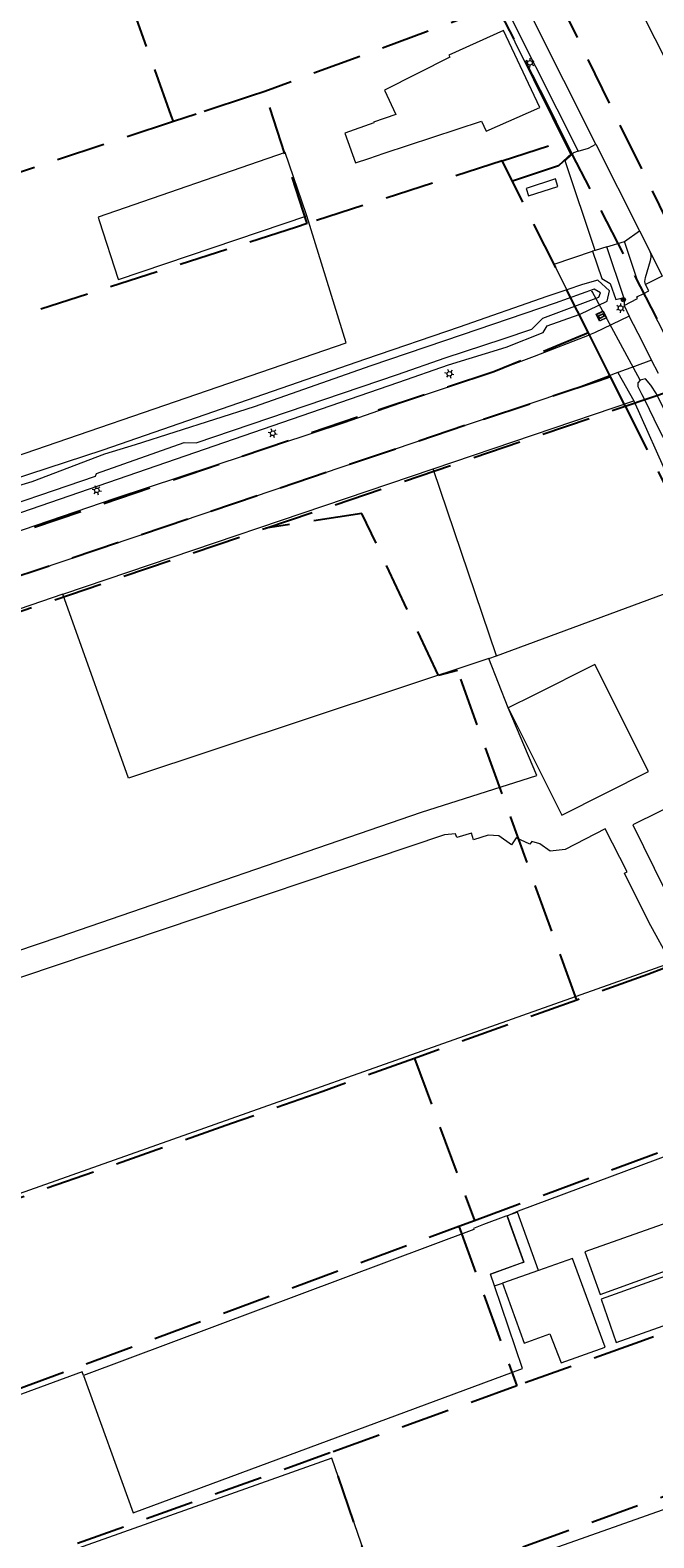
# Model space of a CAD drawing. Header units: metres. Extents: x 89872 to 94585, y 463299 to 469000.
# Tile 171 of 230: x 90767 to 90848, y 466209 to 466406. Entities that reach past the tile are written whole.
import ezdxf
from ezdxf.enums import TextEntityAlignment as Align

# ---------------------------------------------------------------- set-up
doc = ezdxf.new("R2010")
doc.units = ezdxf.units.M
doc.linetypes.add('HIDDEN', pattern=[9.525, 6.35, -3.175])
doc.layers.get('0').update_dxf_attribs({"linetype": 'CONTINUOUS'})
for name, color, linetype, lineweight in [('B-WE-GR-BEPLANTING_CULTUUR-G', 251, 'CONTINUOUS', 13), ('B-WE-GR-BOOM-S', 251, 'CONTINUOUS', 13), ('B-WE-IE-TERREINAFSCHEIDING-G', 251, 'CONTINUOUS', 13), ('B-WE-IE-TERREINAFSCHEIDING_KUNSTMATIG_HEKWERK-G', 251, 'CONTINUOUS', 13), ('B-WE-KL-ET_LS_OV_LICHTMAST-S', 251, 'CONTINUOUS', 13), ('B-WE-KL-ET_LS_SR_BORD-S', 251, 'CONTINUOUS', 13), ('B-WE-KW-KUNSTWERK_DUIKER-G', 251, 'CONTINUOUS', 13), ('B-WE-OG-TOPOGRAFIE_BEBOUWING-GV', 251, 'CONTINUOUS', 13), ('B-WE-OG-TOPOGRAFIE_BEBOUWING_LUIFEL-GV', 251, 'CONTINUOUS', 13), ('B-WE-OG-TOPOGRAFIE_HUISNUMMER-T25', 251, 'CONTINUOUS', 13), ('B-WE-OG-TOPOGRAFIE_WATER-GV', 251, 'CONTINUOUS', 13), ('B-WE-VH-VERHARDING-GV', 251, 'CONTINUOUS', 13), ('Percelen', 10, 'HIDDEN', 25)]:
    doc.layers.add(name, color=color, linetype=linetype, lineweight=lineweight)
doc.styles.get("Standard").update_dxf_attribs({"font": 'isocp.shx'})

# ---------------------------------------------------------------- blocks, each defined once
blk = doc.blocks.new('Q_BOOM')
for radius in [0.27, 0.18, 0.09]:
    blk.add_circle((0, 0), radius)
blk = doc.blocks.new('Q_LICHTMAST')
for points in [[(-0.26, 0.15), (-0.52, 0.3)], [(0, 0.3), (0, 0.6)], [(0.26, 0.15), (0.52, 0.3)], [(-0.26, -0.15), (-0.52, -0.3)], [(0, -0.3), (0, -0.6)], [(0.26, -0.15), (0.52, -0.3)]]:
    blk.add_lwpolyline(points)
blk.add_circle((0, 0), 0.3)
blk = doc.blocks.new('Q_STRAATNAAMBORD')
for points in [[(-0.5, 0.5), (0.5, 0.5), (0.5, -0.5), (-0.5, -0.5)], [(-0.37, 0.22), (0.36, 0.22), (0.36, -0.21), (-0.37, -0.21)]]:
    blk.add_lwpolyline(points, close=True)
for points in [[(-0.44, 0.46), (0.44, 0.46, -0.414214), (0.46, 0.44), (0.46, -0.44, -0.414214), (0.44, -0.46), (-0.44, -0.46, -0.414214), (-0.46, -0.44), (-0.46, 0.44), (-0.46, 0.44), (-0.46, 0.45), (-0.46, 0.45), (-0.46, 0.45), (-0.46, 0.45), (-0.46, 0.45), (-0.46, 0.45), (-0.46, 0.46), (-0.46, 0.46), (-0.46, 0.46), (-0.45, 0.46), (-0.45, 0.46), (-0.45, 0.46), (-0.45, 0.46), (-0.45, 0.46), (-0.45, 0.46), (-0.44, 0.46), (-0.44, 0.46)], [(-0.29, 0.16), (0.28, 0.16, -0.414214), (0.3, 0.14), (0.3, -0.13, -0.414214), (0.28, -0.16), (-0.29, -0.16, -0.414214), (-0.31, -0.13), (-0.31, 0.14), (-0.31, 0.14), (-0.31, 0.14), (-0.31, 0.14), (-0.31, 0.15), (-0.31, 0.15), (-0.31, 0.15), (-0.3, 0.15), (-0.3, 0.15), (-0.3, 0.15), (-0.3, 0.16), (-0.3, 0.16), (-0.3, 0.16), (-0.3, 0.16), (-0.29, 0.16), (-0.29, 0.16), (-0.29, 0.16), (-0.29, 0.16), (-0.29, 0.16)]]:
    blk.add_lwpolyline(points, format="xyb")

msp = doc.modelspace()

# ---------------------------------------------------------------- linework, layer by layer
at = {"layer": 'B-WE-GR-BEPLANTING_CULTUUR-G'}
for p, q in [((90840.37, 466376.86), (90840.05, 466376.78)), ((90841.91, 466377.34), (90840.37, 466376.86)), ((90844.11, 466370.75), (90841.91, 466377.34)), ((90819.29, 466348.45), (90845.41, 466357.3)), ((90771.07, 466332.1), (90819.29, 466348.45)), ((90827.55, 466324.08), (90819.29, 466348.45)), ((90771.07, 466332.1), (90672.38, 466298.66)), ((90850.28, 466284.08), (90684.09, 466225.21))]:
    msp.add_line(p, q, dxfattribs=at)
for points in [[(90840.05, 466376.78), (90841.27, 466373.24), (90842.32, 466372.6), (90843.07, 466370.5), (90844.11, 466370.75)], [(90826.53, 466323.74), (90779.64, 466308.15), (90771.07, 466332.1)], [(90773.77, 466230.36), (90773.59, 466230.84), (90705.52, 466205.76), (90700.67, 466203.99)]]:
    msp.add_lwpolyline(points, dxfattribs=at)
at = {"layer": 'B-WE-IE-TERREINAFSCHEIDING-G'}
for p, q in [((90835.52, 466385.21), (90835.2, 466386.2)), ((90827.55, 466324.08), (90857.15, 466335.03)), ((90826.53, 466323.74), (90827.55, 466324.08)), ((90829.05, 466317.29), (90826.53, 466323.74))]:
    msp.add_line(p, q, dxfattribs=at)
for points in [[(90835.2, 466386.2), (90831.4, 466384.96), (90831.72, 466384.01), (90835.52, 466385.21)], [(90730.28, 466273.9), (90751.05, 466280.87), (90770.58, 466287.48), (90817.79, 466303.71), (90832.79, 466308.48), (90829.05, 466317.29)], [(90850.28, 466284.08), (90847.36, 466289.38), (90844.2, 466295.77), (90844.55, 466295.95), (90841.68, 466301.53), (90836.46, 466298.87), (90834.51, 466298.66), (90833.16, 466299.61), (90832.15, 466299.9), (90831.88, 466299.53), (90830.12, 466300.37), (90829.51, 466299.47), (90827.84, 466300.62), (90826.47, 466300.73), (90824.55, 466300.12), (90824.27, 466301), (90822.37, 466300.41), (90822.21, 466300.88)], [(90822.21, 466300.88), (90820.77, 466300.75), (90738.18, 466272.96), (90675.5, 466251.59), (90684.09, 466225.21)], [(90828.91, 466251.14), (90830.4, 466251.78), (90886.47, 466272.69), (90887.46, 466273.94)]]:
    msp.add_lwpolyline(points, dxfattribs=at)
at = {"layer": 'B-WE-IE-TERREINAFSCHEIDING_KUNSTMATIG_HEKWERK-G'}
msp.add_line((90807.97, 466364.84), (90802.85, 466381.4), dxfattribs=at)
msp.add_lwpolyline([(90750.86, 466337.21), (90750.95, 466337.24), (90748.09, 466344.26), (90807.97, 466364.84)], dxfattribs=at)
at = {"layer": 'B-WE-KW-KUNSTWERK_DUIKER-G'}
msp.add_lwpolyline([(90846.24, 466359.98), (90840, 466371.53), (90839.88, 466371.48)], dxfattribs=at)
at = {"layer": 'B-WE-OG-TOPOGRAFIE_BEBOUWING-GV'}
for p, q in [((90821.46, 466402.07), (90812.97, 466397.77)), ((90802.76, 466381.64), (90800.04, 466389.64)), ((90802.85, 466381.4), (90802.76, 466381.64)), ((90832.39, 466318.96), (90829.05, 466317.29)), ((90824.6, 466249.37), (90773.77, 466230.36)), ((90828.32, 466242.36), (90831.14, 466234.57)), ((90831.14, 466234.57), (90834.48, 466235.78))]:
    msp.add_line(p, q, dxfattribs=at)
for points in [[(90812.97, 466397.77), (90814.42, 466394.6), (90811.53, 466393.6), (90811.56, 466393.5), (90807.8, 466392.15), (90809.19, 466388.29), (90810.93, 466388.88), (90812.91, 466389.55), (90825.58, 466393.71), (90826.21, 466392.43), (90833.2, 466395.5), (90828.47, 466405.53), (90821.34, 466402.31), (90821.46, 466402.07)], [(90800.04, 466389.64), (90775.67, 466381.23), (90775.81, 466380.81), (90778.3, 466373.16), (90778.33, 466373.09), (90802.85, 466381.4)], [(90829.05, 466317.29), (90833.44, 466308.52), (90836.05, 466303.33), (90847.35, 466309.01), (90840.35, 466322.96), (90832.39, 466318.96)], [(90857.59, 466303.29), (90856.2, 466306.1), (90855.65, 466307.2), (90845.27, 466302.07), (90850.85, 466290.79)], [(90856.88, 466252.73), (90849.09, 466250), (90839.02, 466246.47), (90841.05, 466240.91), (90858.8, 466247.31)], [(90828.91, 466251.14), (90828.77, 466251.09), (90825.86, 466250), (90824.55, 466249.51), (90824.6, 466249.37)], [(90831.08, 466245.12), (90829.33, 466250), (90828.91, 466251.14)], [(90859.02, 466246.67), (90841.16, 466240.29), (90843.13, 466234.65), (90861.02, 466241)], [(90826.75, 466243.56), (90830.67, 466244.98), (90831.08, 466245.12)], [(90834.48, 466235.78), (90835.95, 466232.01), (90841.68, 466234.03), (90837.42, 466245.59), (90833.01, 466244.03)], [(90773.77, 466230.36), (90780.24, 466212.46), (90830.93, 466231.27), (90827.28, 466242)], [(90698.3, 466158.98), (90704.85, 466140.49), (90819.53, 466181.14), (90812.86, 466199.96), (90806.09, 466219.59), (90757.79, 466202.43), (90715.63, 466187.58), (90691.6, 466178.88)], [(90857.27, 466194.52), (90850.6, 466213.34), (90813.52, 466200.2), (90820.06, 466181.33)]]:
    msp.add_lwpolyline(points, dxfattribs=at)
at = {"layer": 'B-WE-OG-TOPOGRAFIE_BEBOUWING_LUIFEL-GV'}
for p, q in [((90828.91, 466251.14), (90831.08, 466245.12)), ((90831.08, 466245.12), (90826.75, 466243.56)), ((90833.01, 466244.03), (90828.32, 466242.36)), ((90827.28, 466242), (90826.75, 466243.56)), ((90827.28, 466242), (90828.32, 466242.36))]:
    msp.add_line(p, q, dxfattribs=at)
msp.add_lwpolyline([(90833.01, 466244.03), (90830.28, 466251.63), (90828.91, 466251.14)], dxfattribs=at)
at = {"layer": 'B-WE-OG-TOPOGRAFIE_WATER-GV'}
for p, q in [((90848.63, 466360.84), (90847.74, 466362.61)), ((90843.34, 466360.97), (90845.41, 466357.3)), ((90845.41, 466357.3), (90850.17, 466346.71))]:
    msp.add_line(p, q, dxfattribs=at)
for points in [[(90836.7, 466371.77), (90834.1, 466370.91), (90822.68, 466366.91), (90810.47, 466362.71), (90776.3, 466350.87), (90752.11, 466342.98), (90750.22, 466342.03), (90750.36, 466340.67), (90751.15, 466338.62), (90752.28, 466337.83), (90756.76, 466339.73), (90814.84, 466359.73), (90821.3, 466361.98), (90828.81, 466364.28), (90833.62, 466366.22), (90834.14, 466367.08), (90838.32, 466368.54)], [(90814.64, 466360.74), (90820.86, 466362.89), (90828.39, 466365.37), (90832.14, 466366.64), (90833.58, 466368.07), (90840.85, 466370.8), (90841.07, 466371.38), (90840.25, 466371.85), (90835.19, 466370), (90823.06, 466365.88), (90811.19, 466361.87), (90796, 466356.51), (90780.51, 466351.55), (90776.52, 466350.37), (90767.06, 466346.74), (90763.25, 466345.64)], [(90838.32, 466368.54), (90838.44, 466368.58), (90841.96, 466370.3), (90842.23, 466371.61), (90840.75, 466373), (90838.73, 466372.44), (90836.7, 466371.77)], [(90847.74, 466362.61), (90845.51, 466361.78), (90843.34, 466360.97)], [(90758.99, 466341.94), (90775.32, 466347.47), (90775.48, 466347.82), (90786.88, 466351.85), (90788.43, 466351.81), (90814.64, 466360.74)], [(90853.34, 466348.25), (90853.14, 466348.61), (90848.37, 466358.22), (90847.62, 466359.32), (90846.94, 466360.18), (90846.24, 466359.98), (90845.93, 466359.64), (90845.96, 466359.16), (90846.45, 466358.12), (90846.83, 466357.48), (90848.62, 466353.71), (90851.84, 466347.52)]]:
    msp.add_lwpolyline(points, dxfattribs=at)
at = {"layer": 'B-WE-VH-VERHARDING-GV'}
for p, q in [((90837.27, 466389.32), (90827.55, 466408.92)), ((90852.89, 466395.17), (90846.83, 466407.2)), ((90840.49, 466390.75), (90846.17, 466379.43)), ((90841.91, 466377.34), (90844.19, 466378.07)), ((90844.19, 466378.07), (90846.17, 466379.43)), ((90846.17, 466379.43), (90847.54, 466376.69)), ((90847.54, 466376.69), (90849.12, 466373.54)), ((90849.12, 466373.54), (90846.94, 466372.47)), ((90844.11, 466370.75), (90844.17, 466369.73)), ((90844.17, 466369.73), (90844.82, 466368.32)), ((90853, 466358.83), (90846.73, 466371.3)), ((90839.64, 466365.91), (90838.32, 466368.54))]:
    msp.add_line(p, q, dxfattribs=at)
for points in [[(90840.49, 466390.75), (90832.15, 466407.31), (90830.59, 466410.4), (90827.65, 466416.31), (90819.04, 466433.38), (90808.94, 466453.43), (90805.56, 466460.13), (90803.88, 466463.5), (90803.68, 466463.9), (90801.49, 466468.29), (90800.95, 466469.62)], [(90828.3, 466409.48), (90829.84, 466406.37), (90838.18, 466389.8)], [(90840.37, 466376.86), (90836.49, 466388.58), (90837.27, 466389.32)], [(90838.18, 466389.8), (90837.58, 466389.61), (90837.27, 466389.32)], [(90838.18, 466389.8), (90839.5, 466390.23), (90840.49, 466390.75)], [(90846.73, 466371.3), (90845.89, 466372.99), (90844.19, 466378.07)], [(90836.7, 466371.77), (90835.03, 466375.1), (90840.05, 466376.78)], [(90846.94, 466372.47), (90846.86, 466372.86), (90846.88, 466373.11), (90846.95, 466373.35), (90847.6, 466375.58), (90847.65, 466375.8), (90847.68, 466376.03), (90847.67, 466376.26), (90847.62, 466376.48), (90847.54, 466376.69)], [(90846.73, 466371.3), (90847.38, 466371.61), (90846.94, 466372.47)], [(90844.17, 466369.73), (90845.89, 466370.63), (90845.8, 466370.83), (90846.73, 466371.3)], [(90844.82, 466368.32), (90840.31, 466366.17), (90839.64, 466365.91)], [(90847.74, 466362.61), (90846.54, 466364.98), (90844.82, 466368.32)], [(90752.21, 466335.87), (90777.88, 466344.61), (90807.75, 466354.49), (90815.84, 466357.28), (90826.73, 466360.93), (90832.47, 466363.13), (90839.64, 466365.91)], [(90843.34, 466360.97), (90837.94, 466358.95), (90823.09, 466353.96), (90746.36, 466328.02)]]:
    msp.add_lwpolyline(points, dxfattribs=at)
at = {"layer": 'Percelen'}
for p, q in [((90827.6, 466408.75), (90797.37, 466397.6)), ((90802.9, 466380.4), (90797.37, 466397.6)), ((90828.28, 466388.56), (90836.49, 466391.2)), ((90837.35, 466389.53), (90836.49, 466391.2)), ((90828.28, 466388.56), (90802.9, 466380.4)), ((90829.61, 466385.9), (90828.28, 466388.56)), ((90839.52, 466366.14), (90829.61, 466385.9)), ((90797.51, 466340.71), (90844.31, 466356.6)), ((90844.31, 466356.6), (90865.82, 466313.73)), ((90837.99, 466279.25), (90816.86, 466271.64)), ((90816.86, 466271.64), (90824.66, 466250.53)), ((90822.63, 466249.78), (90824.66, 466250.53)), ((90822.63, 466249.78), (90830.2, 466228.98)), ((90813.03, 466201.62), (90913.78, 466237.68)), ((90830.2, 466228.98), (90805.86, 466220.25))]:
    msp.add_line(p, q, dxfattribs=at)
for points in [[(91019.71, 465996.35), (91019.38, 465998.07), (91014.38, 466022.04), (91013.03, 466027.78), (91006.98, 466045.97), (90995.02, 466080.23), (90984.26, 466112.72), (90981.15, 466122.14), (90969.81, 466149.06), (90963.18, 466163.11), (90949.96, 466189.18), (90938.04, 466213.33), (90926.64, 466235.89), (90915.94, 466255.59), (90909.17, 466267.56), (90885.07, 466310.65), (90863.19, 466353.28), (90837.04, 466406.75), (90805.15, 466470.33)], [(90785.47, 466393.67), (90785.18, 466394.47), (90777.27, 466416.55), (90777.08, 466417.09)], [(90836.49, 466391.2), (90834.16, 466395.92), (90828.11, 466407.75), (90827.76, 466408.42), (90827.6, 466408.75)], [(90797.37, 466397.6), (90795.53, 466396.99), (90788.45, 466394.66), (90785.47, 466393.67)], [(90785.47, 466393.67), (90737.38, 466377.79), (90659.76, 466351.35), (90656.18, 466350.1)], [(90837.35, 466389.53), (90835.62, 466387.9), (90829.61, 466385.9)], [(90844.31, 466356.6), (90852.81, 466359.49), (90837.35, 466389.53)], [(90802.9, 466380.4), (90801.48, 466379.93), (90698.09, 466346.69), (90661.67, 466334.32)], [(90839.52, 466366.14), (90827.2, 466361.08), (90809.46, 466355.17), (90682.62, 466311.78), (90681.26, 466311.14), (90679.86, 466310.56), (90678.44, 466310.05), (90676.99, 466309.61), (90675.52, 466309.24), (90674.04, 466308.95), (90672.55, 466308.72), (90671.05, 466308.56), (90670.64, 466308.54)], [(90842.4, 466360.41), (90841, 466363.19), (90839.52, 466366.14)], [(90842.4, 466360.41), (90840.92, 466359.89), (90823.43, 466354.07), (90755.21, 466331.03), (90681.79, 466305.69), (90676.28, 466304.05), (90675.02, 466303.69), (90673.74, 466303.39), (90672.45, 466303.15), (90671.15, 466302.98), (90669.84, 466302.88), (90668.52, 466302.84), (90667.21, 466302.87), (90665.9, 466302.97), (90664.6, 466303.13), (90663.31, 466303.36), (90599.2, 466313.1)], [(90844.31, 466356.6), (90843.63, 466357.96), (90842.4, 466360.41)], [(90837.99, 466279.25), (90822.47, 466322.18), (90820, 466321.52), (90810.02, 466342.61), (90797.51, 466340.71)], [(90655.79, 466293.46), (90742.96, 466322.2), (90797.51, 466340.71)], [(90876.08, 466293.29), (90847.26, 466282.58), (90837.99, 466279.25)], [(90816.86, 466271.64), (90804.93, 466267.34), (90793.02, 466263.15), (90730.68, 466241.24), (90687.59, 466225.51), (90679.41, 466222.66)], [(90824.66, 466250.53), (90865.1, 466265.47), (90886.73, 466273.21)], [(90901.76, 466254.75), (90846.21, 466234.73), (90830.2, 466228.98)], [(90641.01, 466182.95), (90703.76, 466206.26), (90756.26, 466225.25), (90800.92, 466241.76), (90822.63, 466249.78)], [(90805.86, 466220.25), (90747.82, 466199.42), (90728.28, 466192.52)], [(90812.37, 466201.38), (90812.08, 466202.21), (90805.86, 466220.25)]]:
    msp.add_lwpolyline(points, dxfattribs=at)

# ---------------------------------------------------------------- block references
at = {"layer": 'B-WE-GR-BOOM-S', "rotation": 93.0625157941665}
msp.add_blockref('Q_BOOM', (90844.06, 466370.48), dxfattribs=at)
at = {"layer": 'B-WE-KL-ET_LS_OV_LICHTMAST-S'}
for p, rotation in [((90831.89, 466401.32), 116.7266768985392), ((90843.69, 466369.38), 115.0928588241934), ((90821.41, 466360.82), 19.22093335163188), ((90798.41, 466353.07), 18.99930038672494), ((90775.5, 466345.64), 18.99930038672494)]:
    msp.add_blockref('Q_LICHTMAST', p, dxfattribs=dict(at, rotation=rotation))
at = {"layer": 'B-WE-KL-ET_LS_SR_BORD-S', "rotation": 26.11313910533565}
msp.add_blockref('Q_STRAATNAAMBORD', (90841.2, 466368.34), dxfattribs=at)

# ---------------------------------------------------------------- texts
at = {"layer": 'B-WE-OG-TOPOGRAFIE_HUISNUMMER-T25'}
for s, rotation, p in [('59-61', 25.3, (90828.57, 466399.45)), ('59A', 18.7, (90799.5, 466385.3))]:
    msp.add_text(s, height=0.0025, rotation=rotation, dxfattribs=at).set_placement(p, align=Align.MIDDLE)

doc.saveas('drawing.dxf')
